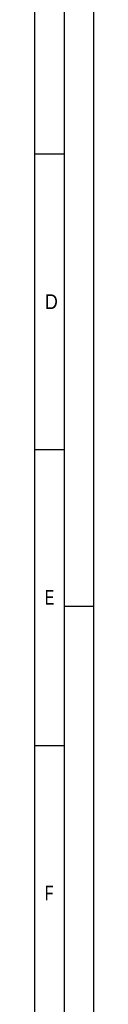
# Model space of a CAD drawing. Header units: millimetres. Extents: x 0 to 1189, y 0 to 841.
# Tile 155 of 158: x 1179 to 1189, y 527 to 693. Entities that reach past the tile are written whole.
import ezdxf

# ---------------------------------------------------------------- set-up
doc = ezdxf.new("R2010")
doc.units = ezdxf.units.MM
doc.header["$LTSCALE"] = 65.395
doc.layers.get('0').update_dxf_attribs({"linetype": 'CONTINUOUS'})
doc.styles.add('TEXTSTYLE_2', font='txt')

msp = doc.modelspace()

# ---------------------------------------------------------------- linework, layer by layer
at = {"color": 5, "linetype": 'Continuous'}
for p, q in [((1189, 841), (1189, 0)), ((1179, 831), (1179, 10)), ((1179, 670.5), (1184, 670.5)), ((1179, 620.5), (1184, 620.5)), ((1189, 594), (1184, 594)), ((1179, 570.5), (1184, 570.5))]:
    msp.add_line(p, q, dxfattribs=at)
at = {"color": 6, "linetype": 'Continuous'}
msp.add_line((1184, 836), (1184, 5), dxfattribs=at)

# ---------------------------------------------------------------- texts
at = {"color": 5, "linetype": 'Continuous', "style": 'TEXTSTYLE_2'}
for s, width, p in [('D', 0.904762, (1180.77091, 644.271)), ('E', 0.714286, (1180.77091, 594.271)), ('F', 0.714286, (1180.77091, 544.271))]:
    msp.add_text(s, height=2.50001, dxfattribs=dict(at, width=width)).set_placement(p)

doc.saveas('drawing.dxf')
